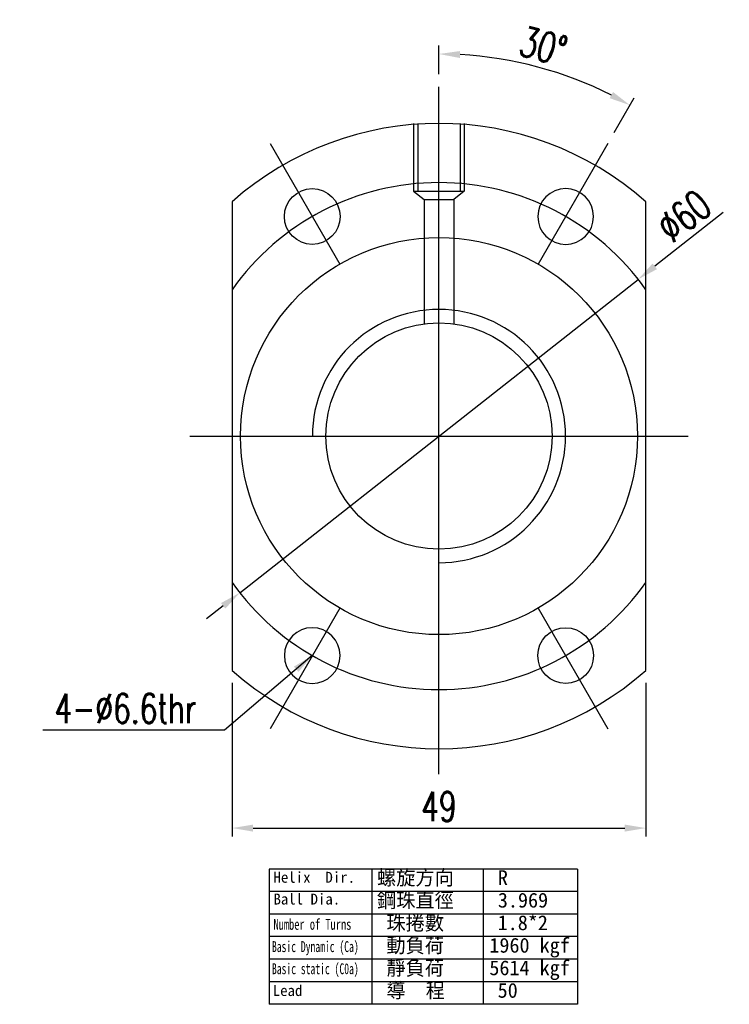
# Model space of a CAD drawing. Header units: millimetres. Extents: x 778 to 1020, y 785 to 920.
# Tile 1 of 48: x 778 to 862, y 785 to 902. Entities that reach past the tile are written whole.
import ezdxf
from ezdxf.lldxf.tags import DXFTag

# ---------------------------------------------------------------- set-up
doc = ezdxf.new("R2010")
doc.units = ezdxf.units.MM
doc.header["$LTSCALE"] = 0.1
doc.layers.get('0').update_dxf_attribs({"linetype": 'CONTINUOUS'})
doc.layers.get('Defpoints').update_dxf_attribs({"linetype": 'CONTINUOUS'})
doc.styles.add('DIM-7', font='SIMPLEX.shx', dxfattribs={"width": 0.7, "bigfont": 'chineset.shx'})
doc.styles.add('T', font='txt')
tags = doc.linetypes.add('DASHED', pattern=[25.72, 12.86, -12.86]).pattern_tags.tags
tags[6:7] = [DXFTag(74, 4), DXFTag(75, 0), DXFTag(340, '0'), DXFTag(46, 0.0), DXFTag(50, 0.0), DXFTag(44, 0.0), DXFTag(45, 0.0)]
tags[4:5] = [DXFTag(74, 4), DXFTag(75, 0), DXFTag(340, '0'), DXFTag(46, 0.0), DXFTag(50, 0.0), DXFTag(44, 0.0), DXFTag(45, 0.0)]
doc.dimstyles.new('CNS', dxfattribs={"dimtxt": 3.5, "dimasz": 2.5, "dimexe": 1, "dimexo": 1.5, "dimgap": 0.09, "dimtad": 0, "dimdsep": 46, "dimtxsty": 'DIM-7', "dimcen": 0.09, "dimclrd": 1, "dimclre": 1, "dimclrt": 4, "dimadec": 0, "dimazin": 0, "dimtfac": 1, "dimtix": 1, "dimtmove": 2, "dimatfit": 3, "dimfxl": 1, "dimtvp": 0.971429, "dimtolj": 1, "dimarcsym": 0})

# ---------------------------------------------------------------- blocks, each defined once
blk = doc.blocks.new('*D7')
at = {"lineweight": -2, "transparency": 16777216}
for p, q in [((827.4, 895.29), (827.4, 898.69)), ((848.15, 888.41), (850.51, 892.5))]:
    blk.add_line(p, q, dxfattribs=at)
blk.add_arc((827.4, 852.47), 45.22, 63.1679, 86.8321, dxfattribs=at)
at = {"transparency": 16777216}
for points in [[(829.89, 897.21), (829.91, 898.04), (827.4, 897.69)], [(848.01, 893.19), (847.61, 892.46), (850.01, 891.63)]]:
    blk.add_solid(points, dxfattribs=at)
at = {"layer": 'Defpoints', "color": 0, "transparency": 16777216}
for p in [(842.87, 894.97), (827.4, 893.79), (847.4, 887.11), (839.15, 872.82), (827.4, 810.21)]:
    blk.add_point(p, dxfattribs=at)
at = {"transparency": 16777216, "insert": (839.76, 898.62), "char_height": 3.5, "attachment_point": 5, "rotation": 345, "style": 'DIM-7'}
blk.add_mtext('\\A1;30°', dxfattribs=at)
blk = doc.blocks.new('*D8')
at = {"lineweight": -2, "transparency": 16777216}
for p, q in [((802.9, 823.25), (802.9, 805.08)), ((851.9, 823.25), (851.9, 805.08)), ((805.4, 806.08), (849.4, 806.08))]:
    blk.add_line(p, q, dxfattribs=at)
at = {"transparency": 16777216}
for points in [[(805.4, 806.49), (805.4, 805.66), (802.9, 806.08)], [(849.4, 806.49), (849.4, 805.66), (851.9, 806.08)]]:
    blk.add_solid(points, dxfattribs=at)
at = {"layer": 'Defpoints', "color": 0, "transparency": 16777216}
for p in [(802.9, 824.75), (851.9, 824.75), (851.9, 806.08)]:
    blk.add_point(p, dxfattribs=at)
at = {"transparency": 16777216, "insert": (827.4, 808.63), "char_height": 3.5, "attachment_point": 5, "style": 'DIM-7'}
blk.add_mtext('\\A1;49', dxfattribs=at)
blk = doc.blocks.new('*D9')
at = {"lineweight": -2, "transparency": 16777216}
for p, q in [((861.03, 878.92), (852.95, 872.56)), ((803.82, 833.93), (850.98, 871.02)), ((801.85, 832.38), (799.89, 830.84))]:
    blk.add_line(p, q, dxfattribs=at)
at = {"transparency": 16777216}
for points in [[(852.69, 872.89), (853.21, 872.23), (850.98, 871.02)], [(801.6, 832.71), (802.11, 832.05), (803.82, 833.93)]]:
    blk.add_solid(points, dxfattribs=at)
at = {"layer": 'Defpoints', "color": 0, "transparency": 16777216}
for p in [(850.98, 871.02), (803.82, 833.93)]:
    blk.add_point(p, dxfattribs=at)
at = {"transparency": 16777216, "insert": (856.4, 878.52), "char_height": 3.5, "attachment_point": 5, "rotation": 38.1813, "style": 'DIM-7'}
blk.add_mtext('\\A1;∅60', dxfattribs=at)

msp = doc.modelspace()

# ---------------------------------------------------------------- linework, layer by layer
at = {"ltscale": 5}
for p, q in [((827.401, 812.472), (827.401, 893.79)), ((797.901, 852.472), (856.901, 852.472))]:
    msp.add_line(p, q, dxfattribs=at)
at = {"linetype": 'DASHED'}
for p, q in [((824.401, 889.472), (824.401, 881.472)), ((824.901, 889.472), (824.901, 881.472)), ((829.901, 889.472), (829.901, 881.472)), ((830.401, 889.472), (830.401, 881.472)), ((824.401, 881.472), (825.659, 880.472)), ((824.401, 881.472), (830.401, 881.472)), ((830.401, 881.472), (829.142, 880.472)), ((825.659, 880.472), (829.142, 880.472)), ((825.659, 880.472), (825.659, 865.758)), ((829.142, 880.472), (829.142, 865.758))]:
    msp.add_line(p, q, dxfattribs=at)
at = {"ltscale": 2}
for p, q in [((807.401, 887.113), (815.651, 872.823)), ((847.401, 887.113), (839.151, 872.823)), ((815.651, 832.12), (807.401, 817.831)), ((839.151, 832.12), (847.401, 817.831))]:
    msp.add_line(p, q, dxfattribs=at)
at = {"linetype": 'Continuous'}
for p, q in [((802.901, 880.198), (802.901, 824.746)), ((851.901, 824.746), (851.901, 880.198))]:
    msp.add_line(p, q, dxfattribs=at)
for p, q in [((843.784, 801.235), (807.28, 801.235)), ((807.28, 801.235), (807.28, 785.222)), ((819.448, 801.235), (819.448, 785.222)), ((832.616, 801.235), (832.616, 785.222)), ((843.784, 801.235), (843.784, 785.222)), ((843.784, 798.566), (807.28, 798.566)), ((843.784, 795.897), (807.28, 795.897)), ((843.784, 793.229), (807.28, 793.229)), ((843.784, 790.56), (807.28, 790.56)), ((843.784, 787.891), (807.28, 787.891)), ((843.784, 785.222), (807.28, 785.222))]:
    msp.add_line(p, q)
for centre, radius in [((812.401, 878.453), 3.3), ((827.401, 852.472), 23.5), ((827.401, 852.472), 13.392), ((842.401, 826.491), 3.3)]:
    msp.add_circle(centre, radius, dxfattribs=at)
at = {"linetype": 'Continuous', "extrusion": (0, 0, -1)}
for centre in [(-842.401, 878.453), (-812.401, 826.491)]:
    msp.add_circle(centre, 3.3, dxfattribs=at)
at = {"linetype": 'Continuous'}
for start, end in [(48.53502, 131.46498), (228.53502, 311.46498)]:
    msp.add_arc((827.401, 852.472), 37, start, end, dxfattribs=at)
at = {"ltscale": 5}
for start, end in [(35.24751, 144.75249), (215.24751, 324.75249)]:
    msp.add_arc((827.401, 852.472), 30, start, end, dxfattribs=at)
msp.add_arc((827.401, 852.472), 14.985, 270, 180)

# ---------------------------------------------------------------- texts
at = {"style": 'T'}
for s, height, p in [('Helix  Dir.', 1.29024, (807.81, 799.611)), ('螺旋方向', 1.75, (820.067, 799.34)), ('R', 1.75, (834.372, 799.34)), ('Ball Dia.', 1.2902, (807.81, 797.034)), ('鋼珠直徑', 1.75, (820.067, 796.672)), ('3.969', 1.75, (834.372, 796.672)), ('珠捲數', 1.75, (821.178, 794.003)), ('1.8*2', 1.75, (834.346, 794.003)), ('動負荷', 1.75, (821.178, 791.334)), ('1960 kgf', 1.75, (833.365, 791.334)), ('靜負荷', 1.75, (821.178, 788.665)), ('5614 kgf', 1.75, (833.365, 788.665)), ('導  程', 1.75, (821.178, 785.997)), ('50', 1.75, (834.346, 785.997)), ('Lead', 1.2902, (807.718, 786.207))]:
    msp.add_text(s, height=height, dxfattribs=at).set_placement(p)
for s, width, p in [('Number of Turns', 0.7, (807.81, 794.043)), ('Basic Dynamic (Ca)', 0.65, (807.626, 791.406)), ('Basic static (C0a)', 0.65, (807.626, 788.786))]:
    msp.add_text(s, height=1.29024, dxfattribs=dict(at, width=width)).set_placement(p)
at = {"insert": (798.693, 818.475), "char_height": 3.5, "width": 35.3632, "attachment_point": 9, "style": 'DIM-7'}
msp.add_mtext('\\A1;4-%%C6.6thr', dxfattribs=at)

# ---------------------------------------------------------------- dimensions: what is measured, and where the dimension line sits
dim = msp.add_angular_dim_2l(base=(842.867, 894.966), line1=((827.401, 810.209), (827.401, 893.79)), line2=((847.401, 887.113), (839.151, 872.823)), dimstyle='CNS', override={"dimgap": 0.8, "dimtad": 1, "dimclrd": 256, "dimclre": 256, "dimclrt": 256, "dimadec": 2, "dimazin": 2, "dimtmove": 1, "dimatfit": 0})
dim.commit()
dim.dimension.update_dxf_attribs({"geometry": '*D7', "text_midpoint": (839.765, 898.616)})
dim = msp.add_diameter_dim_2p(p1=(803.819, 833.927), p2=(850.983, 871.016), dimstyle='CNS', override={"dimgap": 0.8, "dimtad": 1, "dimclrd": 256, "dimclre": 256, "dimclrt": 256, "dimadec": 2, "dimazin": 2, "dimtmove": 1, "dimatfit": 0})
dim.commit()
dim.dimension.update_dxf_attribs({"geometry": '*D9', "text_midpoint": (856.396, 878.517)})
dim = msp.add_linear_dim(base=(851.901, 806.078), p1=(802.901, 824.746), p2=(851.901, 824.746), dimstyle='CNS', override={"dimgap": 0.8, "dimtad": 1, "dimclrd": 256, "dimclre": 256, "dimclrt": 256, "dimadec": 2, "dimazin": 2, "dimtmove": 1, "dimatfit": 0})
dim.commit()
dim.dimension.update_dxf_attribs({"geometry": '*D8', "text_midpoint": (827.401, 808.628)})

# ---------------------------------------------------------------- leaders
at = {"annotation_type": 0, "has_hookline": 1, "hookline_direction": 1, "text_width": 18.2}
msp.add_leader([(812.401, 826.491), (801.993, 817.675), (799.493, 817.675)], dimstyle='CNS', override={"dimgap": 0.8, "dimtad": 1, "dimclrd": 256, "dimclre": 256, "dimclrt": 256, "dimadec": 2, "dimazin": 2, "dimtmove": 1, "dimatfit": 0}, dxfattribs=at)

doc.saveas('drawing.dxf')
